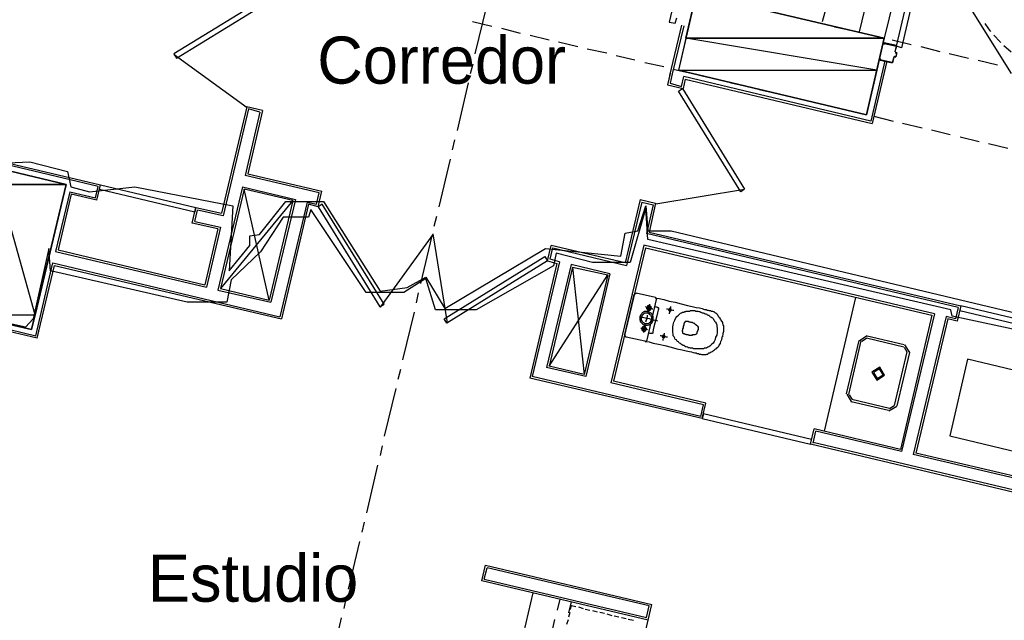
# Model space of a CAD drawing. Header units: feet. Extents: x -79 to 198, y -22 to 181.
# Tile 169 of 256: x 68 to 94, y 93 to 109. Entities that reach past the tile are written whole.
import ezdxf
from ezdxf.enums import TextEntityAlignment as Align

# ---------------------------------------------------------------- set-up
doc = ezdxf.new("R2010")
doc.units = ezdxf.units.FT
for name, color, linetype in [('A-AREA-COMUN', 252, 'CONTINUOUS'), ('A-AREA-UNIDAD', 30, 'CONTINUOUS'), ('A-LINEA', 7, 'CONTINUOUS'), ('A-MURO-CONCRETO', 8, 'CONTINUOUS'), ('A-NOMBRE-ESPACIO', 2, 'CONTINUOUS')]:
    doc.layers.add(name, color=color, linetype=linetype)

msp = doc.modelspace()

# ---------------------------------------------------------------- linework, layer by layer
at = {"layer": 'A-AREA-COMUN'}
msp.add_lwpolyline([(67.6, 104.9244), (68.72, 104.9778), (69.68, 104.7289), (69.76, 104.3378), (70.24, 104.2133), (71.392, 104.3378), (73.888, 103.8578), (73.792, 102.2044), (74.32, 102.8444), (74.32, 103.0933), (74.56, 103.1289), (75.232, 103.9644), (76.192, 103.9644), (77.632, 101.6889), (78.32, 101.7778), (78.8, 102.0444), (79.28, 101.2444), (81.84, 102.7733), (83.76, 102.5778), (83.872, 103.1644), (84.192, 103.2178), (84.4, 103.8578), (84.448, 103.2178), (85.04, 103.2178), (95.328, 100.7644)], dxfattribs=at)
at = {"layer": 'A-AREA-UNIDAD'}
msp.add_lwpolyline([(94.448, 100.5689), (92.192, 101.0489), (92.16, 101.2089), (84.448, 103.0044), (84.4, 103.8044), (84, 102.4178), (83.04, 102.4178), (82.112, 102.6489), (82.048, 102.3289), (80.08, 101.2089), (79.04, 101.2089), (78.8, 102.0089), (78.24, 101.6533), (77.28, 101.6533), (75.872, 103.7689), (75.808, 103.5733), (75.168, 103.5733), (74.592, 102.6844), (73.84, 101.9733), (73.728, 101.4044), (72.72, 101.4044), (69.248, 102.2044), (69.2, 102.7733), (68.8, 100.9778), (68.608, 100.7644), (67.328, 101.0489)], dxfattribs=at)
at = {"layer": 'A-LINEA'}
for p, q in [((91.7467, 116.3911), (89.8267, 108.2844)), ((92.3867, 116.2311), (90.4667, 108.1244)), ((93.7059, 107.2256), (91.4691, 110.8307)), ((80.0533, 107.7244), (80.3467, 108.9378)), ((88.8933, 108.5511), (89, 108.9511)), ((79.9867, 108.5511), (80.48, 108.4311)), ((88.48, 108.5911), (88.96, 108.4844)), ((80.72, 108.3778), (81.2, 108.2578)), ((85.3067, 108.4578), (85, 107.1778)), ((85.3067, 108.4578), (85, 107.1778)), ((85.36, 108.4444), (85.0667, 107.2178)), ((85.36, 108.4444), (85.0667, 107.2178)), ((89.2, 108.4178), (89.6933, 108.3111)), ((81.4533, 108.2044), (81.9333, 108.0844)), ((82.1733, 108.0311), (82.6667, 107.9111)), ((89.9333, 108.2578), (90.4267, 108.1378)), ((90.6667, 108.0844), (91.1467, 107.9644)), ((82.9067, 107.8578), (83.4, 107.7511)), ((90.7733, 107.9378), (90.4667, 108.0044)), ((90.4667, 107.9911), (90.4667, 107.9911)), ((90.7472, 107.7757), (90.7621, 107.7516)), ((90.76, 107.7778), (90.76, 107.7778)), ((91.4, 107.9111), (91.88, 107.7911)), ((93.5067, 107.9378), (93.6933, 107.7778)), ((72.3908, 107.7095), (74.2478, 106.3652)), ((83.64, 107.6844), (84.12, 107.5778)), ((84.3733, 107.5111), (84.8533, 107.4044)), ((90.48, 107.5511), (90.12, 106.0178)), ((90.5333, 107.5378), (90.16, 105.9511)), ((90.36, 107.5778), (90.36, 107.5778)), ((90.36, 107.5644), (90.6667, 107.4978)), ((90.6667, 107.5111), (90.6667, 107.5111)), ((90.7313, 107.6572), (90.7072, 107.6424)), ((90.7333, 107.6578), (90.76, 107.6444)), ((90.76, 107.6578), (90.76, 107.6578)), ((92.12, 107.7378), (92.6133, 107.6178)), ((92.8533, 107.5644), (93.3467, 107.4444)), ((79.9333, 107.2311), (80, 107.4711)), ((85.0933, 107.3378), (85.5867, 107.2311)), ((85.0133, 107.2311), (84.9467, 106.9378)), ((85.0667, 107.2178), (85.0133, 106.9778)), ((85.4, 107.0844), (85.3467, 106.8444)), ((90.12, 106.0178), (85.36, 107.1511)), ((85.4, 107.0844), (90.16, 105.9511)), ((85.8267, 107.1644), (86.3067, 107.0578)), ((79.6, 105.7778), (79.88, 106.9911)), ((84.9467, 106.9378), (85.3467, 106.8444)), ((86.56, 106.9911), (87.04, 106.8844)), ((87.28, 106.8178), (87.7733, 106.7111)), ((88.0133, 106.6578), (88.5067, 106.5378)), ((74.24, 106.3778), (73.6, 103.6711)), ((74.28, 106.3244), (73.64, 103.6044)), ((74.64, 106.2844), (74.24, 106.3778)), ((74.64, 106.2844), (74.24, 106.3778)), ((74.5733, 106.2444), (74.28, 106.3244)), ((88.7467, 106.4844), (89.2267, 106.3644)), ((89.48, 106.3111), (89.96, 106.1911)), ((74.5733, 106.2444), (74.2, 104.6311)), ((90.2, 106.1378), (90.6933, 106.0178)), ((90.9333, 105.9644), (91.4267, 105.8444)), ((91.6667, 105.7911), (92.1467, 105.6711)), ((79.48, 105.2844), (79.5333, 105.5378)), ((92.4, 105.6178), (92.88, 105.4978)), ((93.12, 105.4444), (93.6133, 105.3244)), ((68.9067, 100.4844), (49.44, 105.0844)), ((49.5067, 105.1244), (68.8667, 100.5511)), ((67.88, 105.0178), (70.52, 104.3911)), ((79.1333, 103.8311), (79.4267, 105.0444)), ((70.4533, 104.3511), (67.92, 104.9511)), ((76.08, 104.1911), (74.2, 104.6311)), ((70.3867, 104.0578), (70.4533, 104.3511)), ((70.4267, 104.0044), (70.52, 104.3911)), ((74.1333, 104.3378), (73.5067, 101.7111)), ((74.1733, 104.2844), (73.5733, 101.7511)), ((74.1333, 104.3378), (75.48, 104.0178)), ((75.4133, 103.9911), (74.1733, 104.2844)), ((74.8133, 101.4578), (74.1733, 104.2844)), ((84.6478, 103.9119), (86.9103, 104.2816)), ((69.7333, 104.2178), (69.3733, 102.6978)), ((69.7733, 104.1511), (69.44, 102.7378)), ((69.7333, 104.2178), (70.3867, 104.0578)), ((70.4267, 104.0044), (69.7733, 104.1511)), ((75.48, 104.0178), (74.8533, 101.4044)), ((76.0133, 103.8978), (76.08, 104.1911)), ((76.0533, 103.8311), (76.1467, 104.2311)), ((84.2533, 104.0178), (83.8667, 102.4044)), ((72.8533, 103.4178), (72.9467, 103.8178)), ((72.8533, 103.4178), (72.9467, 103.8178)), ((72.92, 103.4578), (72.9867, 103.7511)), ((72.9467, 103.8178), (73.6, 103.6711)), ((73.64, 103.6044), (72.9867, 103.7511)), ((75.4133, 103.9911), (73.5733, 101.7511)), ((75.4133, 103.9911), (74.8133, 101.4578)), ((75.7733, 103.9511), (75.08, 101.0311)), ((75.8133, 103.8978), (75.12, 100.9778)), ((75.7733, 103.9511), (76.0133, 103.8978)), ((76.0533, 103.8311), (75.8133, 103.8978)), ((84.2933, 103.9511), (83.9067, 102.3378)), ((84.2933, 103.9511), (84.5867, 103.8844)), ((84.5867, 103.8844), (84.4133, 103.1511)), ((79.0133, 103.3378), (79.08, 103.5911)), ((73.5067, 103.2711), (72.8533, 103.4178)), ((72.92, 103.4578), (73.5733, 103.3111)), ((73.5067, 103.2711), (73.1733, 101.8444)), ((73.5733, 103.3111), (73.2133, 101.7911)), ((77.6416, 101.2752), (78.9859, 103.1322)), ((78.6667, 101.8844), (78.96, 103.0978)), ((78.9741, 103.1433), (79.3438, 100.8808)), ((92.3467, 101.2711), (84.4133, 103.1511)), ((84.48, 103.1911), (92.4133, 101.3111)), ((81.8933, 102.4578), (81.9867, 102.8444)), ((81.96, 102.4978), (82.0267, 102.7911)), ((83.8667, 102.4044), (81.9867, 102.8444)), ((82.0267, 102.7911), (83.9067, 102.3378)), ((84.3467, 102.8578), (83.5067, 99.3511)), ((84.3867, 102.7911), (83.5733, 99.3911)), ((91.7467, 101.1111), (84.3467, 102.8578)), ((84.3867, 102.7911), (91.68, 101.0711)), ((69.3733, 102.6978), (73.2133, 101.7911)), ((69.44, 102.7378), (73.1733, 101.8444)), ((68.8667, 100.5511), (69.3067, 102.4044)), ((68.9067, 100.4844), (69.3467, 102.3378)), ((69.3067, 102.4044), (75.08, 101.0311)), ((69.3467, 102.3378), (75.12, 100.9778)), ((82.1333, 102.3911), (81.44, 99.4711)), ((82.2, 102.4311), (81.5067, 99.5111)), ((82.4933, 102.3644), (81.8667, 99.7378)), ((81.8933, 102.4578), (82.1333, 102.3911)), ((82.5333, 102.2978), (81.9333, 99.7778)), ((82.2, 102.4311), (81.96, 102.4978)), ((83.48, 102.1244), (82.4933, 102.3644)), ((82.5333, 102.2978), (83.4267, 102.0978)), ((82.5333, 102.2978), (82.8267, 99.5644)), ((81.9333, 99.7778), (83.4267, 102.0978)), ((83.4267, 102.0978), (82.8267, 99.5644)), ((83.48, 102.1244), (82.8667, 99.5111)), ((73.5733, 101.7511), (74.8133, 101.4578)), ((73.5067, 101.7111), (74.8533, 101.4044)), ((78.56, 101.3911), (78.6133, 101.6444)), ((84.0933, 101.6044), (83.8533, 100.5778)), ((84.1507, 101.6299), (84.0946, 101.5952)), ((84.64, 101.5244), (84.1467, 101.6311)), ((84.6787, 101.467), (84.6441, 101.5232)), ((89.7333, 101.5244), (88.9333, 98.1244)), ((84.4267, 100.4444), (84.6667, 101.4711)), ((92.3467, 101.2711), (92.28, 100.9778)), ((92.4133, 101.3111), (92.32, 100.9244)), ((78.2133, 99.9378), (78.5067, 101.1511)), ((91.68, 101.0711), (90.88, 97.6578)), ((91.7467, 101.1111), (90.9067, 97.6044)), ((92.04, 101.0444), (91.2, 97.5244)), ((92.28, 100.9778), (92.04, 101.0444)), ((92.08, 100.9778), (91.2667, 97.5644)), ((92.32, 100.9244), (92.08, 100.9778)), ((83.8546, 100.5685), (83.8893, 100.5124)), ((83.8933, 100.5244), (84.3733, 100.4178)), ((90.0317, 100.5466), (89.8311, 100.4228)), ((90.0133, 100.4978), (90.96, 100.2711)), ((90.0267, 100.5511), (90.9733, 100.3244)), ((84.3826, 100.4057), (84.4387, 100.4404)), ((89.5067, 99.0711), (89.8267, 100.4311)), ((89.56, 99.0578), (89.88, 100.4178)), ((90.0164, 100.4818), (89.896, 100.4075)), ((91.0506, 100.1348), (90.9764, 100.2551)), ((91.1155, 100.1194), (90.9917, 100.32)), ((91.04, 100.1378), (90.72, 98.7778)), ((91.1067, 100.1244), (90.7867, 98.7644)), ((82.8267, 99.5644), (81.9333, 99.7778)), ((78.0933, 99.4444), (78.16, 99.6978)), ((85.8, 98.4978), (81.5067, 99.5111)), ((82.8667, 99.5111), (81.8667, 99.7378)), ((85.8267, 98.4444), (81.44, 99.4711)), ((85.8667, 98.7911), (83.5067, 99.3511)), ((85.92, 98.8311), (83.5733, 99.3911)), ((77.7467, 97.9911), (78.04, 99.2044)), ((89.5111, 99.0628), (89.635, 98.8623)), ((89.576, 99.0475), (89.6503, 98.9271)), ((85.8, 98.4978), (85.8667, 98.7911)), ((85.8267, 98.4444), (85.92, 98.8311)), ((90.5733, 98.6444), (89.6267, 98.8711)), ((90.6, 98.6978), (89.64, 98.9244)), ((90.5816, 98.6356), (90.7822, 98.7594)), ((90.597, 98.7005), (90.7173, 98.7748)), ((88.5867, 97.7911), (88.68, 98.1778)), ((88.6533, 97.8178), (88.72, 98.1244)), ((90.88, 97.6578), (88.68, 98.1778)), ((90.9067, 97.6044), (88.72, 98.1244)), ((92.1333, 98.0044), (94.08, 97.5378)), ((77.64, 97.4978), (77.6933, 97.7511)), ((96.44, 95.9244), (88.5867, 97.7911)), ((96.4, 95.9911), (88.6533, 97.8311)), ((94.5467, 96.7378), (91.2, 97.5244)), ((94.5067, 96.8044), (91.2667, 97.5644)), ((77.2933, 96.0444), (77.5733, 97.2578)), ((77.1733, 95.5511), (77.24, 95.8044)), ((76.8267, 94.0978), (77.12, 95.3111)), ((80.28, 94.3511), (80.36, 94.6444)), ((84.48, 93.6711), (80.36, 94.6444)), ((84.4533, 93.3111), (80.2267, 94.3111)), ((80.28, 94.3511), (84.4133, 93.3778)), ((79.44, 85.1644), (81.5333, 94.0044)), ((76.72, 93.6044), (76.7733, 93.8578)), ((82.1467, 93.5644), (82.2133, 93.8444)), ((82.44, 93.4978), (82.5067, 93.7778)), ((82.44, 93.3911), (82.4667, 93.5111)), ((82.68, 93.6444), (82.8, 93.6044)), ((82.8533, 93.5911), (82.9733, 93.5644)), ((83.04, 93.5511), (83.16, 93.5244)), ((83.2267, 93.5111), (83.3467, 93.4844)), ((84.4133, 93.3778), (84.48, 93.6711)), ((84.4533, 93.3111), (84.5467, 93.7111)), ((76.3733, 92.1511), (76.6533, 93.3644)), ((81.9733, 92.8311), (82.08, 93.3244)), ((82.3867, 93.2044), (82.4267, 93.3244)), ((82.84, 86.5244), (84.4533, 93.3111)), ((83.4, 93.4711), (83.5333, 93.4311)), ((83.5867, 93.4178), (83.7067, 93.3911)), ((83.7733, 93.3778), (83.8933, 93.3511)), ((83.9467, 93.3378), (84.08, 93.3111))]:
    msp.add_line(p, q, dxfattribs=at)
for points in [[(90.7733, 107.9244), (91.4667, 110.8444), (91.5867, 110.8044), (90.9067, 107.8844), (90.7733, 107.9244)], [(74.9333, 109.2978), (72.3867, 107.7244), (72.4533, 107.6178), (75, 109.1911), (74.9333, 109.2978)], [(85.3333, 109.2711), (85.3467, 109.3378), (85.1867, 109.3778), (84.9867, 108.5378), (85.1467, 108.5111), (85.1867, 108.6444)], [(90.0133, 106.1778), (90.4667, 108.1244), (85.68, 109.2578), (85.2267, 107.3111), (90.0133, 106.1778)], [(93.0267, 108.4978), (93.12, 108.3644), (93.1733, 108.2978)], [(93.2533, 108.2044), (93.4133, 108.0311), (93.4267, 108.0178)], [(90.4533, 107.9911), (90.4533, 107.9644), (90.4667, 107.9911), (90.7733, 107.9244), (90.7333, 107.7778)], [(90.7467, 107.7778), (90.7733, 107.9244), (90.7733, 107.9244)], [(90.7733, 107.6578), (90.7867, 107.7511), (90.7867, 107.7511), (90.7467, 107.7644)], [(90.7067, 107.6444), (90.6667, 107.5111), (90.36, 107.5778), (90.3733, 107.6044), (90.36, 107.6044), (90.36, 107.5778)], [(90.68, 107.4978), (90.72, 107.6444), (90.72, 107.6444)], [(90.7467, 107.7511), (90.7867, 107.7511), (90.76, 107.6578), (90.7333, 107.6578)], [(85.0133, 106.9778), (85.3067, 106.8978), (85.36, 107.1511)], [(85.3333, 106.8444), (86.9067, 104.2844), (86.8133, 104.2178), (85.2267, 106.7778), (85.3333, 106.8444)], [(74.64, 106.2844), (74.2667, 104.6711), (76.1467, 104.2311)], [(68.76, 100.7111), (69.64, 104.4044), (68.0133, 104.7911), (67.1333, 101.0844), (68.76, 100.7111)], [(72.92, 103.6978), (70.4933, 104.2711), (70.52, 104.3911), (72.9467, 103.8178), (72.92, 103.6978)], [(84.2533, 104.0178), (84.64, 103.9244), (84.48, 103.1911)], [(76.0533, 103.8311), (77.6267, 101.2844), (77.7333, 101.3511), (76.16, 103.8978), (76.0533, 103.8311)], [(81.8933, 102.4578), (79.3333, 100.8711), (79.2667, 100.9778), (81.8267, 102.5644), (81.8933, 102.4578)], [(84.64, 101.5244), (84.6667, 101.5111), (84.7333, 101.4978), (84.8533, 101.4711), (84.9867, 101.4311), (85.1467, 101.4044), (85.2933, 101.3644), (85.4533, 101.3244), (85.5733, 101.2978), (85.68, 101.2711), (85.76, 101.2578), (85.8267, 101.2444), (85.8667, 101.2311), (85.8933, 101.2178), (85.9067, 101.2178), (85.92, 101.2178), (85.9333, 101.2178), (85.9467, 101.2044), (85.96, 101.2044), (85.9733, 101.2044), (85.9867, 101.2044), (86, 101.1911), (86.0133, 101.1911), (86.0267, 101.1911), (86.04, 101.1911), (86.0667, 101.1778), (86.08, 101.1778), (86.0933, 101.1778), (86.1067, 101.1644), (86.12, 101.1644), (86.1333, 101.1644), (86.1467, 101.1511), (86.16, 101.1378), (86.1733, 101.1378), (86.1867, 101.1244), (86.2, 101.1111), (86.2133, 101.0978), (86.2133, 101.0844), (86.2267, 101.0711), (86.24, 101.0444), (86.2533, 101.0311), (86.2667, 101.0178), (86.28, 101.0044), (86.28, 100.9911), (86.2933, 100.9644), (86.3067, 100.9511), (86.32, 100.9244), (86.3333, 100.9111), (86.3467, 100.8844), (86.3467, 100.8578), (86.36, 100.8311), (86.3733, 100.8044), (86.3733, 100.7644), (86.3733, 100.7111), (86.3733, 100.6578), (86.36, 100.6044), (86.3467, 100.5244)], [(84.5733, 101.2311), (84.56, 101.2311), (84.5467, 101.2444), (84.52, 101.2444), (84.4933, 101.2578), (84.4667, 101.2578), (84.44, 101.2711), (84.4133, 101.2711), (84.4, 101.2844), (84.3867, 101.2844)], [(84.5333, 101.2444), (84.5333, 101.2578), (84.5333, 101.2711), (84.5333, 101.2844), (84.52, 101.2978), (84.5067, 101.3111), (84.4933, 101.3111), (84.48, 101.3244), (84.4667, 101.3244), (84.4533, 101.3111), (84.44, 101.3111), (84.44, 101.2978), (84.4267, 101.2978), (84.4267, 101.2844), (84.4133, 101.2711), (84.4133, 101.2578), (84.4133, 101.2444), (84.4267, 101.2311), (84.4267, 101.2178), (84.44, 101.2178), (84.44, 101.2044), (84.4533, 101.2044), (84.4667, 101.2044), (84.48, 101.2044), (84.4933, 101.2044), (84.5067, 101.2044), (84.52, 101.2178), (84.52, 101.2311), (84.5333, 101.2311), (84.5333, 101.2444)], [(84.4933, 101.3511), (84.4933, 101.3378), (84.4933, 101.3111), (84.48, 101.2844), (84.48, 101.2578), (84.4667, 101.2178), (84.4533, 101.1778), (84.4533, 101.1511), (84.44, 101.1244)], [(84.5067, 101.2578), (84.5067, 101.2711), (84.4933, 101.2844), (84.48, 101.2844), (84.4667, 101.2844), (84.4533, 101.2844), (84.4533, 101.2711), (84.44, 101.2711), (84.44, 101.2578), (84.4533, 101.2444), (84.4533, 101.2311), (84.4667, 101.2311), (84.48, 101.2311), (84.4933, 101.2311), (84.5067, 101.2444), (84.5067, 101.2578)], [(84.6267, 101.2978), (84.64, 101.2844), (84.6533, 101.2844), (84.6667, 101.2844), (84.68, 101.2844), (84.6933, 101.2711), (84.7067, 101.2711), (84.72, 101.2578), (84.72, 101.2444), (84.72, 101.2311), (84.7067, 101.2044), (84.6933, 101.1378), (84.68, 101.0578), (84.6533, 100.9644), (84.6267, 100.8711), (84.6, 100.7778), (84.5867, 100.6978), (84.5733, 100.6444), (84.5733, 100.6178), (84.56, 100.6044), (84.5467, 100.6044), (84.5333, 100.6044), (84.52, 100.6044), (84.5067, 100.6044), (84.4933, 100.6178), (84.48, 100.6178), (84.4667, 100.6178)], [(85.0267, 101.2978), (85.0267, 101.2844), (85.0267, 101.2711), (85.0133, 101.2444), (85.0133, 101.2178), (85, 101.1911), (85, 101.1644), (85, 101.1378), (84.9867, 101.1244), (84.9867, 101.1111)], [(95.1733, 100.6578), (92.4133, 101.3111), (92.3867, 101.1911), (95.1333, 100.5378), (95.1733, 100.6578)], [(84.5867, 100.9511), (84.5867, 100.9778), (84.5867, 101.0178), (84.5867, 101.0444), (84.5733, 101.0711), (84.56, 101.0978), (84.5333, 101.1244), (84.5067, 101.1378), (84.48, 101.1511), (84.4533, 101.1644), (84.4267, 101.1644), (84.4, 101.1644), (84.36, 101.1644), (84.3333, 101.1511), (84.3067, 101.1378), (84.2933, 101.1111), (84.2667, 101.0844), (84.2533, 101.0578), (84.24, 101.0311), (84.24, 101.0044), (84.24, 100.9644), (84.2533, 100.9378), (84.2533, 100.9111), (84.28, 100.8844), (84.2933, 100.8711), (84.32, 100.8444), (84.3467, 100.8311), (84.3733, 100.8178), (84.4, 100.8178), (84.44, 100.8178), (84.4667, 100.8311), (84.4933, 100.8311), (84.52, 100.8578), (84.5467, 100.8711), (84.56, 100.8978), (84.5733, 100.9244), (84.5867, 100.9511)], [(84.6933, 100.9244), (84.6667, 100.9378), (84.6267, 100.9378), (84.5733, 100.9511), (84.4933, 100.9778), (84.4267, 100.9911), (84.3467, 101.0044), (84.2933, 101.0178), (84.2533, 101.0311), (84.24, 101.0311)], [(84.5467, 100.9644), (84.5467, 100.9911), (84.5467, 101.0044), (84.5467, 101.0311), (84.5333, 101.0578), (84.52, 101.0711), (84.5067, 101.0844), (84.4933, 101.1111), (84.4667, 101.1111), (84.44, 101.1244), (84.4267, 101.1244), (84.4, 101.1244), (84.3733, 101.1244), (84.3467, 101.1111), (84.3333, 101.0978), (84.32, 101.0844), (84.3067, 101.0711), (84.2933, 101.0444), (84.28, 101.0178), (84.28, 101.0044), (84.28, 100.9778), (84.28, 100.9511), (84.2933, 100.9244), (84.3067, 100.9111), (84.32, 100.8978), (84.3333, 100.8844), (84.36, 100.8711), (84.3867, 100.8578), (84.4, 100.8578), (84.4267, 100.8578), (84.4533, 100.8578), (84.48, 100.8711), (84.4933, 100.8844), (84.5067, 100.8978), (84.52, 100.9111), (84.5333, 100.9378), (84.5467, 100.9644)], [(84.4267, 101.0711), (84.4267, 101.0444), (84.4267, 101.0311), (84.4133, 100.9911), (84.4133, 100.9644), (84.4, 100.9378), (84.4, 100.9111), (84.3867, 100.8978)], [(85.1067, 101.1911), (85.0933, 101.1911), (85.08, 101.1911), (85.0533, 101.2044), (85.0267, 101.2044), (85, 101.2178), (84.9733, 101.2178), (84.9467, 101.2311), (84.9333, 101.2311), (84.92, 101.2311)], [(85.04, 101.2044), (85.04, 101.2178), (85.04, 101.2311), (85.0267, 101.2444), (85.0133, 101.2444), (85, 101.2444), (84.9867, 101.2444), (84.9867, 101.2311), (84.9733, 101.2178), (84.9733, 101.2044), (84.9867, 101.1911), (84.9867, 101.1778), (85, 101.1778), (85.0133, 101.1778), (85.0267, 101.1778), (85.04, 101.1911), (85.04, 101.2044)], [(85.0933, 100.8311), (85.1067, 100.8978), (85.1333, 100.9511), (85.16, 101.0044), (85.1867, 101.0444), (85.2267, 101.0711), (85.2533, 101.0978), (85.28, 101.1244), (85.3067, 101.1378), (85.3333, 101.1511), (85.36, 101.1511), (85.3867, 101.1644), (85.4133, 101.1644), (85.4267, 101.1778), (85.4533, 101.1778), (85.4667, 101.1778), (85.4933, 101.1778), (85.52, 101.1778), (85.5333, 101.1911), (85.56, 101.1911), (85.5733, 101.1911), (85.6, 101.1911), (85.6267, 101.1911), (85.64, 101.1911), (85.6667, 101.1778), (85.6933, 101.1778), (85.72, 101.1778), (85.7467, 101.1644), (85.7733, 101.1644), (85.8, 101.1511), (85.8267, 101.1378), (85.8533, 101.1378), (85.88, 101.1244), (85.9067, 101.1111), (85.92, 101.1111), (85.9467, 101.0978), (85.96, 101.0844), (85.9867, 101.0711), (86, 101.0711), (86.0133, 101.0578), (86.0267, 101.0444), (86.04, 101.0311), (86.0533, 101.0311), (86.08, 101.0178), (86.0933, 101.0044), (86.1067, 100.9911), (86.12, 100.9644), (86.1333, 100.9511), (86.1467, 100.9244), (86.1733, 100.8978), (86.1867, 100.8711), (86.2, 100.8311), (86.2, 100.7911), (86.2133, 100.7378), (86.2133, 100.6844), (86.2133, 100.6311), (86.2, 100.5644), (86.1733, 100.5111), (86.16, 100.4578), (86.1333, 100.4044), (86.1067, 100.3644), (86.08, 100.3378), (86.0533, 100.3111), (86.0267, 100.2844), (86, 100.2711), (85.9733, 100.2578), (85.9467, 100.2444), (85.9333, 100.2311), (85.9067, 100.2311), (85.8933, 100.2311), (85.8667, 100.2178), (85.8533, 100.2178), (85.84, 100.2178), (85.8133, 100.2178), (85.8, 100.2178), (85.7733, 100.2178), (85.76, 100.2178), (85.7333, 100.2178), (85.7067, 100.2178), (85.6933, 100.2178), (85.6667, 100.2178), (85.64, 100.2178), (85.6133, 100.2178), (85.5867, 100.2311), (85.56, 100.2311), (85.5333, 100.2311), (85.5067, 100.2444), (85.48, 100.2444), (85.4533, 100.2578), (85.4267, 100.2711), (85.4, 100.2711), (85.3867, 100.2844), (85.36, 100.2978), (85.3467, 100.2978), (85.3333, 100.3111), (85.3067, 100.3244), (85.2933, 100.3378), (85.28, 100.3511), (85.2533, 100.3644), (85.24, 100.3778), (85.2267, 100.3911), (85.2, 100.4044), (85.1867, 100.4178), (85.1733, 100.4444), (85.1467, 100.4578), (85.1333, 100.4844), (85.12, 100.5244), (85.0933, 100.5511), (85.0933, 100.5911), (85.08, 100.6444), (85.08, 100.6978), (85.08, 100.7644), (85.0933, 100.8311)], [(84.4133, 100.7111), (84.4133, 100.7244), (84.4133, 100.7378), (84.4, 100.7511), (84.4, 100.7644), (84.3867, 100.7644), (84.3867, 100.7778), (84.3733, 100.7778), (84.36, 100.7778), (84.3467, 100.7778), (84.3333, 100.7778), (84.32, 100.7778), (84.32, 100.7644), (84.3067, 100.7644), (84.3067, 100.7511), (84.2933, 100.7511), (84.2933, 100.7378), (84.2933, 100.7244), (84.2933, 100.7111), (84.2933, 100.6978), (84.3067, 100.6844), (84.32, 100.6711), (84.3333, 100.6711), (84.3467, 100.6578), (84.36, 100.6578), (84.3733, 100.6711), (84.3867, 100.6711), (84.3867, 100.6844), (84.4, 100.6844), (84.4, 100.6978), (84.4133, 100.7111)], [(84.3867, 100.7111), (84.3867, 100.7244), (84.3867, 100.7378), (84.3733, 100.7378), (84.3733, 100.7511), (84.36, 100.7511), (84.3467, 100.7511), (84.3333, 100.7511), (84.3333, 100.7378), (84.32, 100.7378), (84.32, 100.7244), (84.32, 100.7111), (84.32, 100.6978), (84.3333, 100.6978), (84.3467, 100.6978), (84.36, 100.6978), (84.3733, 100.6978), (84.3733, 100.7111), (84.3867, 100.7111)], [(84.3733, 100.8578), (84.3733, 100.8444), (84.3733, 100.8178), (84.36, 100.7911), (84.36, 100.7644), (84.3467, 100.7244), (84.3467, 100.6844), (84.3333, 100.6578), (84.3333, 100.6311)], [(85.32, 100.6711), (85.32, 100.6578), (85.3333, 100.6578), (85.3333, 100.6444), (85.3333, 100.6311), (85.3333, 100.6178), (85.3467, 100.6178), (85.3467, 100.6044), (85.36, 100.6044), (85.3733, 100.6044), (85.3867, 100.5911), (85.4, 100.5911), (85.4133, 100.5911), (85.4267, 100.5778), (85.44, 100.5778), (85.4533, 100.5778), (85.48, 100.5778), (85.4933, 100.5644), (85.5067, 100.5644), (85.52, 100.5644), (85.5333, 100.5644), (85.5467, 100.5644), (85.56, 100.5644), (85.5733, 100.5644), (85.5867, 100.5644), (85.5867, 100.5778), (85.6, 100.5778), (85.6133, 100.5778), (85.6267, 100.5778), (85.64, 100.5778), (85.6533, 100.5778), (85.6667, 100.5911), (85.6933, 100.6044), (85.7067, 100.6178), (85.7067, 100.6444), (85.72, 100.6844), (85.7333, 100.7111), (85.7333, 100.7511), (85.7333, 100.7644), (85.72, 100.7911), (85.7067, 100.8044), (85.6933, 100.8044), (85.6933, 100.8178), (85.68, 100.8178), (85.6667, 100.8311), (85.6533, 100.8444), (85.64, 100.8444), (85.64, 100.8578), (85.6267, 100.8578), (85.6133, 100.8711), (85.6, 100.8711), (85.5867, 100.8844), (85.5733, 100.8844), (85.56, 100.8844), (85.5467, 100.8844), (85.5333, 100.8978), (85.52, 100.8978), (85.5067, 100.8978), (85.4933, 100.8978), (85.48, 100.9111), (85.4667, 100.9111), (85.4533, 100.9111), (85.44, 100.9111), (85.4267, 100.9111), (85.4133, 100.9111), (85.4, 100.9111), (85.4, 100.8978), (85.3867, 100.8978), (85.3867, 100.8844), (85.3733, 100.8844), (85.3733, 100.8711), (85.36, 100.8444), (85.36, 100.8178), (85.3467, 100.7911), (85.3467, 100.7511), (85.3333, 100.7244), (85.3333, 100.6978), (85.32, 100.6711)], [(84.44, 100.6978), (84.4267, 100.7111), (84.4, 100.7111), (84.3733, 100.7244), (84.3333, 100.7244), (84.3067, 100.7378), (84.28, 100.7378), (84.2667, 100.7378)], [(84.3733, 100.4178), (84.4, 100.4044), (84.48, 100.3911), (84.5867, 100.3644), (84.72, 100.3378), (84.88, 100.2978), (85.04, 100.2578), (85.1867, 100.2178), (85.32, 100.1911), (85.4267, 100.1644), (85.5067, 100.1511), (85.56, 100.1378), (85.6, 100.1244), (85.64, 100.1111), (85.6533, 100.1111), (85.6667, 100.1111), (85.68, 100.1111), (85.6933, 100.0978), (85.7067, 100.0978), (85.72, 100.0978), (85.7333, 100.0978), (85.76, 100.0844), (85.7733, 100.0844), (85.7867, 100.0844), (85.8, 100.0844), (85.8133, 100.0711), (85.8267, 100.0711), (85.84, 100.0711), (85.8533, 100.0711), (85.88, 100.0711), (85.8933, 100.0711), (85.9067, 100.0711), (85.92, 100.0711), (85.9333, 100.0711), (85.9467, 100.0844), (85.9733, 100.0844), (85.9867, 100.0978), (86, 100.1111), (86.0267, 100.1111), (86.04, 100.1244), (86.0533, 100.1378), (86.0667, 100.1378), (86.0933, 100.1511), (86.1067, 100.1644), (86.12, 100.1778), (86.1467, 100.1911), (86.16, 100.2044), (86.1867, 100.2178), (86.2, 100.2444), (86.2267, 100.2578), (86.2533, 100.2844), (86.2667, 100.3111), (86.2933, 100.3511), (86.3067, 100.4044), (86.3333, 100.4578), (86.3467, 100.5378)], [(84.9467, 100.5111), (84.9333, 100.5111), (84.92, 100.5111), (84.8933, 100.5244), (84.8667, 100.5244), (84.84, 100.5378), (84.8133, 100.5378), (84.7867, 100.5511), (84.7733, 100.5511), (84.76, 100.5511)], [(84.88, 100.5244), (84.88, 100.5378), (84.88, 100.5511), (84.8667, 100.5644), (84.8533, 100.5644), (84.84, 100.5644), (84.8267, 100.5644), (84.8267, 100.5511), (84.8133, 100.5378), (84.8133, 100.5244), (84.8133, 100.5111), (84.8267, 100.5111), (84.8267, 100.4978), (84.84, 100.4978), (84.8533, 100.4978), (84.8667, 100.4978), (84.88, 100.5111), (84.88, 100.5244)], [(84.8667, 100.6178), (84.8667, 100.5911), (84.8533, 100.5644), (84.8533, 100.5378), (84.84, 100.5111), (84.84, 100.4844), (84.8267, 100.4578), (84.8267, 100.4444), (84.8267, 100.4311)], [(90.275, 99.4223), (90.4755, 99.5461), (90.3517, 99.7466), (90.1511, 99.6228), (90.275, 99.4223)], [(94.08, 97.5378), (94.5333, 99.4844), (92.5867, 99.9511), (92.1333, 98.0044)], [(90.2842, 99.4612), (90.4366, 99.5553), (90.3425, 99.7077), (90.1901, 99.6136), (90.2842, 99.4612)], [(85.8267, 98.4444), (88.5867, 97.7911), (88.6133, 97.9111), (85.8667, 98.5644), (85.8267, 98.4444)], [(80.2267, 94.3111), (80.32, 94.7111), (84.5467, 93.7111)], [(82.48, 93.5778), (82.5067, 93.6844), (82.6133, 93.6578)]]:
    msp.add_lwpolyline(points, dxfattribs=at)
at = {"layer": 'A-MURO-CONCRETO'}
for points in [[(85.68, 109.2578), (90.4667, 108.1244), (85.4133, 108.1244), (85.68, 109.2578), (85.68, 109.2578)], [(85.4133, 108.1244), (85.2267, 107.3111), (90.28, 107.3111), (85.4133, 108.1244)], [(85.4133, 108.1244), (90.4667, 108.1244), (90.28, 107.3111), (85.4133, 108.1244), (85.4133, 108.1244)], [(85.2267, 107.3111), (90.28, 107.3111), (90.0133, 106.1778), (85.2267, 107.3111), (85.2267, 107.3111)], [(68.0133, 104.7911), (69.64, 104.4044), (67.92, 104.4044), (68.0133, 104.7911), (68.0133, 104.7911)], [(67.92, 104.4044), (67.1333, 101.0844), (68.8533, 101.0844), (67.92, 104.4044)], [(67.92, 104.4044), (69.64, 104.4044), (68.8533, 101.0844), (67.92, 104.4044), (67.92, 104.4044)], [(67.1333, 101.0844), (68.8533, 101.0844), (68.76, 100.7111), (67.1333, 101.0844), (67.1333, 101.0844)]]:
    msp.add_lwpolyline(points, dxfattribs=at)

# ---------------------------------------------------------------- texts
at = {"layer": 'A-NOMBRE-ESPACIO'}
for s, p in [('Corredor', (79.2, 106.9689)), ('Estudio', (74.4, 93.7778))]:
    msp.add_text(s, height=1.2, dxfattribs=at).set_placement(p, align=Align.CENTER)

doc.saveas('drawing.dxf')
